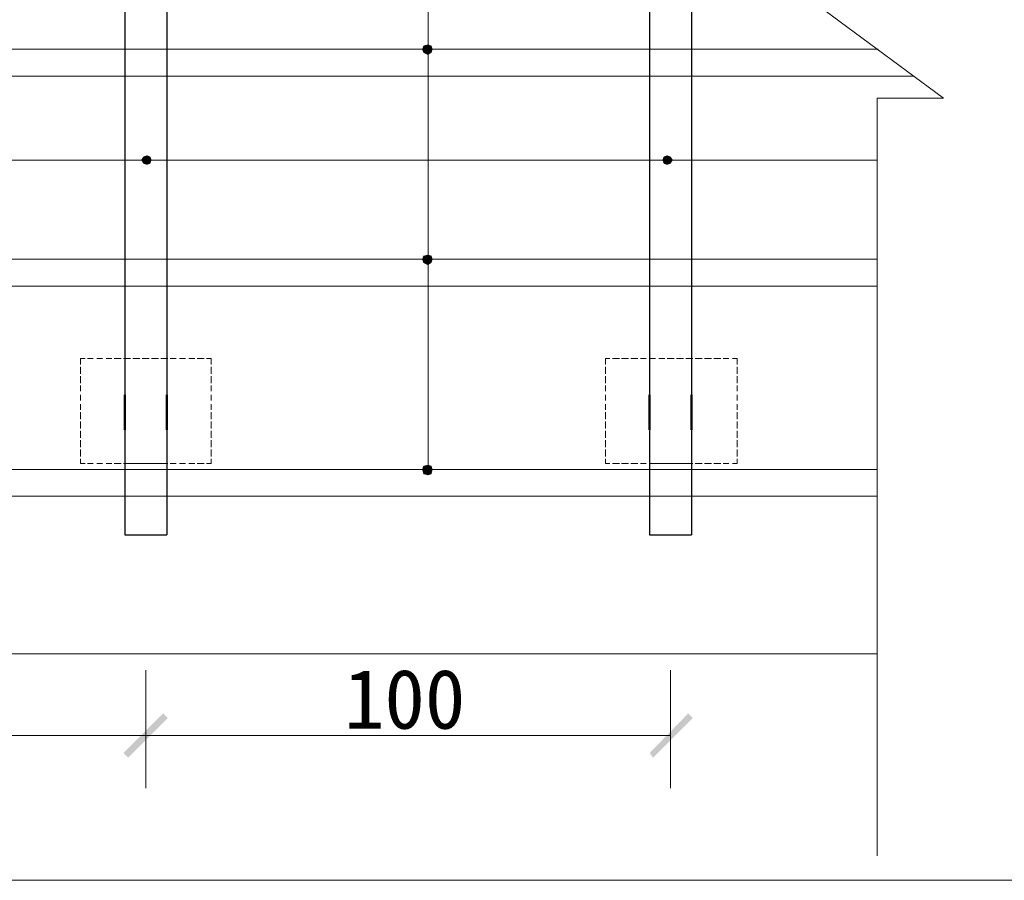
# Model space of a CAD drawing. Extents: x 566443 to 590371, y 3845226 to 3876576.
# Tile 115 of 221: x 586446 to 586481, y 3853910 to 3853942. Entities that reach past the tile are written whole.
import ezdxf

# ---------------------------------------------------------------- set-up
doc = ezdxf.new("R2010")
doc.units = 0
doc.layers.add('C00-00-00', color=7, linetype='CONTINUOUS')
doc.styles.get("Standard").update_dxf_attribs({"font": 'rs.shx', "bigfont": 'hztxt.shx'})

msp = doc.modelspace()

# ---------------------------------------------------------------- hatches: boundary and pattern name
at = {"layer": 'C00-00-00'}
h = msp.add_hatch(color=256, dxfattribs=at)
h.dxf.hatch_style = 2
h.paths.add_polyline_path([(586460.349, 3853940.652), (586460.306, 3853940.525), (586460.518, 3853940.525)])
h = msp.add_hatch(color=256, dxfattribs=at)
h.dxf.hatch_style = 2
h.paths.add_polyline_path([(586460.518, 3853940.694), (586460.349, 3853940.652), (586460.518, 3853940.525)])
h = msp.add_hatch(color=256, dxfattribs=at)
h.dxf.hatch_style = 2
h.paths.add_polyline_path([(586460.645, 3853940.652), (586460.518, 3853940.694), (586460.518, 3853940.525)])
h = msp.add_hatch(color=256, dxfattribs=at)
h.dxf.hatch_style = 2
h.paths.add_polyline_path([(586460.687, 3853940.525), (586460.645, 3853940.652), (586460.518, 3853940.525)])
h = msp.add_hatch(color=256, dxfattribs=at)
h.dxf.hatch_style = 2
h.paths.add_polyline_path([(586460.306, 3853940.525), (586460.349, 3853940.398), (586460.518, 3853940.525)])
h = msp.add_hatch(color=256, dxfattribs=at)
h.dxf.hatch_style = 2
h.paths.add_polyline_path([(586460.349, 3853940.398), (586460.518, 3853940.313), (586460.518, 3853940.525)])
h = msp.add_hatch(color=256, dxfattribs=at)
h.dxf.hatch_style = 2
h.paths.add_polyline_path([(586460.518, 3853940.313), (586460.645, 3853940.398), (586460.518, 3853940.525)])
h = msp.add_hatch(color=256, dxfattribs=at)
h.dxf.hatch_style = 2
h.paths.add_polyline_path([(586460.645, 3853940.398), (586460.687, 3853940.525), (586460.518, 3853940.525)])
h = msp.add_hatch(color=256, dxfattribs=at)
h.dxf.hatch_style = 2
h.paths.add_polyline_path([(586450.316, 3853936.673), (586450.189, 3853936.63), (586450.316, 3853936.503)])
h = msp.add_hatch(color=256, dxfattribs=at)
h.dxf.hatch_style = 2
h.paths.add_polyline_path([(586450.443, 3853936.63), (586450.316, 3853936.673), (586450.316, 3853936.503)])
h = msp.add_hatch(color=256, dxfattribs=at)
h.dxf.hatch_style = 2
h.paths.add_polyline_path([(586469.196, 3853936.673), (586469.069, 3853936.63), (586469.196, 3853936.503)])
h = msp.add_hatch(color=256, dxfattribs=at)
h.dxf.hatch_style = 2
h.paths.add_polyline_path([(586469.323, 3853936.63), (586469.196, 3853936.673), (586469.196, 3853936.503)])
h = msp.add_hatch(color=256, dxfattribs=at)
h.dxf.hatch_style = 2
h.paths.add_polyline_path([(586450.189, 3853936.63), (586450.104, 3853936.503), (586450.316, 3853936.503)])
h = msp.add_hatch(color=256, dxfattribs=at)
h.dxf.hatch_style = 2
h.paths.add_polyline_path([(586450.104, 3853936.503), (586450.189, 3853936.376), (586450.316, 3853936.503)])
h = msp.add_hatch(color=256, dxfattribs=at)
h.dxf.hatch_style = 2
h.paths.add_polyline_path([(586450.189, 3853936.376), (586450.316, 3853936.334), (586450.316, 3853936.503)])
h = msp.add_hatch(color=256, dxfattribs=at)
h.dxf.hatch_style = 2
h.paths.add_polyline_path([(586450.485, 3853936.503), (586450.443, 3853936.63), (586450.316, 3853936.503)])
h = msp.add_hatch(color=256, dxfattribs=at)
h.dxf.hatch_style = 2
h.paths.add_polyline_path([(586450.316, 3853936.334), (586450.443, 3853936.376), (586450.316, 3853936.503)])
h = msp.add_hatch(color=256, dxfattribs=at)
h.dxf.hatch_style = 2
h.paths.add_polyline_path([(586450.443, 3853936.376), (586450.485, 3853936.503), (586450.316, 3853936.503)])
h = msp.add_hatch(color=256, dxfattribs=at)
h.dxf.hatch_style = 2
h.paths.add_polyline_path([(586469.069, 3853936.63), (586469.027, 3853936.503), (586469.196, 3853936.503)])
h = msp.add_hatch(color=256, dxfattribs=at)
h.dxf.hatch_style = 2
h.paths.add_polyline_path([(586469.027, 3853936.503), (586469.069, 3853936.376), (586469.196, 3853936.503)])
h = msp.add_hatch(color=256, dxfattribs=at)
h.dxf.hatch_style = 2
h.paths.add_polyline_path([(586469.069, 3853936.376), (586469.196, 3853936.334), (586469.196, 3853936.503)])
h = msp.add_hatch(color=256, dxfattribs=at)
h.dxf.hatch_style = 2
h.paths.add_polyline_path([(586469.408, 3853936.503), (586469.323, 3853936.63), (586469.196, 3853936.503)])
h = msp.add_hatch(color=256, dxfattribs=at)
h.dxf.hatch_style = 2
h.paths.add_polyline_path([(586469.196, 3853936.334), (586469.323, 3853936.376), (586469.196, 3853936.503)])
h = msp.add_hatch(color=256, dxfattribs=at)
h.dxf.hatch_style = 2
h.paths.add_polyline_path([(586469.323, 3853936.376), (586469.408, 3853936.503), (586469.196, 3853936.503)])
h = msp.add_hatch(color=256, dxfattribs=at)
h.dxf.hatch_style = 2
h.paths.add_polyline_path([(586460.349, 3853933.032), (586460.306, 3853932.905), (586460.518, 3853932.905)])
h = msp.add_hatch(color=256, dxfattribs=at)
h.dxf.hatch_style = 2
h.paths.add_polyline_path([(586460.306, 3853932.905), (586460.349, 3853932.778), (586460.518, 3853932.905)])
h = msp.add_hatch(color=256, dxfattribs=at)
h.dxf.hatch_style = 2
h.paths.add_polyline_path([(586460.518, 3853933.074), (586460.349, 3853933.032), (586460.518, 3853932.905)])
h = msp.add_hatch(color=256, dxfattribs=at)
h.dxf.hatch_style = 2
h.paths.add_polyline_path([(586460.349, 3853932.778), (586460.518, 3853932.693), (586460.518, 3853932.905)])
h = msp.add_hatch(color=256, dxfattribs=at)
h.dxf.hatch_style = 2
h.paths.add_polyline_path([(586460.645, 3853933.032), (586460.518, 3853933.074), (586460.518, 3853932.905)])
h = msp.add_hatch(color=256, dxfattribs=at)
h.dxf.hatch_style = 2
h.paths.add_polyline_path([(586460.687, 3853932.905), (586460.645, 3853933.032), (586460.518, 3853932.905)])
h = msp.add_hatch(color=256, dxfattribs=at)
h.dxf.hatch_style = 2
h.paths.add_polyline_path([(586460.518, 3853932.693), (586460.645, 3853932.778), (586460.518, 3853932.905)])
h = msp.add_hatch(color=256, dxfattribs=at)
h.dxf.hatch_style = 2
h.paths.add_polyline_path([(586460.645, 3853932.778), (586460.687, 3853932.905), (586460.518, 3853932.905)])
h = msp.add_hatch(color=256, dxfattribs=at)
h.dxf.hatch_style = 2
h.paths.add_polyline_path([(586460.349, 3853925.412), (586460.306, 3853925.285), (586460.518, 3853925.285)])
h = msp.add_hatch(color=256, dxfattribs=at)
h.dxf.hatch_style = 2
h.paths.add_polyline_path([(586460.306, 3853925.285), (586460.349, 3853925.116), (586460.518, 3853925.285)])
h = msp.add_hatch(color=256, dxfattribs=at)
h.dxf.hatch_style = 2
h.paths.add_polyline_path([(586460.518, 3853925.454), (586460.349, 3853925.412), (586460.518, 3853925.285)])
h = msp.add_hatch(color=256, dxfattribs=at)
h.dxf.hatch_style = 2
h.paths.add_polyline_path([(586460.349, 3853925.116), (586460.518, 3853925.073), (586460.518, 3853925.285)])
h = msp.add_hatch(color=256, dxfattribs=at)
h.dxf.hatch_style = 2
h.paths.add_polyline_path([(586460.645, 3853925.412), (586460.518, 3853925.454), (586460.518, 3853925.285)])
h = msp.add_hatch(color=256, dxfattribs=at)
h.dxf.hatch_style = 2
h.paths.add_polyline_path([(586460.687, 3853925.285), (586460.645, 3853925.412), (586460.518, 3853925.285)])
h = msp.add_hatch(color=256, dxfattribs=at)
h.dxf.hatch_style = 2
h.paths.add_polyline_path([(586460.518, 3853925.073), (586460.645, 3853925.116), (586460.518, 3853925.285)])
h = msp.add_hatch(color=256, dxfattribs=at)
h.dxf.hatch_style = 2
h.paths.add_polyline_path([(586460.645, 3853925.116), (586460.687, 3853925.285), (586460.518, 3853925.285)])
h = msp.add_hatch(color=256, dxfattribs=at)
h.dxf.hatch_style = 2
h.paths.add_polyline_path([(586449.469, 3853914.998), (586449.638, 3853914.829), (586450.908, 3853916.437)])
h = msp.add_hatch(color=256, dxfattribs=at)
h.dxf.hatch_style = 2
h.paths.add_polyline_path([(586450.908, 3853916.437), (586449.638, 3853914.829), (586449.469, 3853914.998)])
h = msp.add_hatch(color=256, dxfattribs=at)
h.dxf.hatch_style = 2
h.paths.add_polyline_path([(586449.638, 3853914.829), (586450.908, 3853916.437), (586451.078, 3853916.268)])
h = msp.add_hatch(color=256, dxfattribs=at)
h.dxf.hatch_style = 2
h.paths.add_polyline_path([(586451.078, 3853916.268), (586450.908, 3853916.437), (586449.638, 3853914.829)])
h = msp.add_hatch(color=256, dxfattribs=at)
h.dxf.hatch_style = 2
h.paths.add_polyline_path([(586468.561, 3853914.998), (586468.688, 3853914.829), (586469.958, 3853916.437)])
h = msp.add_hatch(color=256, dxfattribs=at)
h.dxf.hatch_style = 2
h.paths.add_polyline_path([(586468.688, 3853914.829), (586469.958, 3853916.437), (586470.128, 3853916.268)])

# ---------------------------------------------------------------- linework, layer by layer
at = {"layer": 'C00-00-00', "lineweight": 9}
for points in [[(586460.518, 3853972.402), (586460.518, 3853925.285)], [(586476.816, 3853966.56), (586476.816, 3853942.726), (586473.853, 3853942.726), (586479.229, 3853938.747), (586476.816, 3853938.747), (586476.816, 3853911.273)], [(586476.816, 3853936.503), (586378.561, 3853936.503)], [(586452.475, 3853929.307), (586452.644, 3853929.307), (586452.644, 3853929.095)], [(586471.567, 3853929.307), (586471.736, 3853929.307), (586471.736, 3853929.095)], [(586447.903, 3853925.666), (586447.903, 3853925.497), (586448.072, 3853925.497)], [(586466.953, 3853925.666), (586466.953, 3853925.497), (586467.122, 3853925.497)], [(586452.475, 3853925.497), (586452.644, 3853925.497)], [(586471.567, 3853925.497), (586471.736, 3853925.497)]]:
    msp.add_lwpolyline(points, dxfattribs=at)
at = {"layer": 'C00-00-00', "lineweight": 25}
for points in [[(586449.511, 3853961.48), (586449.511, 3853961.48), (586449.511, 3853922.914), (586449.511, 3853922.914)], [(586451.035, 3853961.48), (586451.035, 3853961.48), (586451.035, 3853922.914), (586451.035, 3853922.914)], [(586468.561, 3853961.48), (586468.561, 3853961.48), (586468.561, 3853922.914), (586468.561, 3853922.914)], [(586470.085, 3853961.48), (586470.085, 3853961.48), (586470.085, 3853922.914), (586470.085, 3853922.914)], [(586449.511, 3853922.914), (586449.511, 3853922.914), (586451.035, 3853922.914), (586451.035, 3853922.914)], [(586468.561, 3853922.914), (586468.561, 3853922.914), (586470.085, 3853922.914), (586470.085, 3853922.914)]]:
    msp.add_open_spline(points, degree=3, dxfattribs=at)
at = {"layer": 'C00-00-00', "lineweight": 20}
for points in [[(586410.438, 3853940.525), (586410.438, 3853940.525), (586476.859, 3853940.525), (586476.859, 3853940.525)], [(586410.438, 3853939.551), (586410.438, 3853939.551), (586478.129, 3853939.551), (586478.129, 3853939.551)], [(586410.438, 3853932.905), (586410.438, 3853932.905), (586476.816, 3853932.905), (586476.816, 3853932.905)], [(586410.438, 3853931.931), (586410.438, 3853931.931), (586476.816, 3853931.931), (586476.816, 3853931.931)], [(586410.438, 3853925.285), (586410.438, 3853925.285), (586476.816, 3853925.285), (586476.816, 3853925.285)], [(586410.438, 3853924.311), (586410.438, 3853924.311), (586476.816, 3853924.311), (586476.816, 3853924.311)]]:
    msp.add_open_spline(points, degree=3, dxfattribs=at)
at = {"layer": 'C00-00-00', "lineweight": 9}
for points in [[(586447.903, 3853929.307), (586447.903, 3853929.307), (586448.072, 3853929.307), (586448.072, 3853929.307)], [(586447.903, 3853929.307), (586447.903, 3853929.307), (586447.903, 3853929.095), (586447.903, 3853929.095)], [(586448.157, 3853929.307), (586448.157, 3853929.307), (586448.368, 3853929.307), (586448.368, 3853929.307)], [(586448.495, 3853929.307), (586448.495, 3853929.307), (586448.707, 3853929.307), (586448.707, 3853929.307)], [(586448.834, 3853929.307), (586448.834, 3853929.307), (586449.046, 3853929.307), (586449.046, 3853929.307)], [(586449.13, 3853929.307), (586449.13, 3853929.307), (586449.384, 3853929.307), (586449.384, 3853929.307)], [(586449.469, 3853929.307), (586449.469, 3853929.307), (586449.723, 3853929.307), (586449.723, 3853929.307)], [(586449.808, 3853929.307), (586449.808, 3853929.307), (586450.062, 3853929.307), (586450.062, 3853929.307)], [(586450.146, 3853929.307), (586450.146, 3853929.307), (586450.4, 3853929.307), (586450.4, 3853929.307)], [(586450.485, 3853929.307), (586450.485, 3853929.307), (586450.739, 3853929.307), (586450.739, 3853929.307)], [(586450.824, 3853929.307), (586450.824, 3853929.307), (586451.078, 3853929.307), (586451.078, 3853929.307)], [(586451.162, 3853929.307), (586451.162, 3853929.307), (586451.374, 3853929.307), (586451.374, 3853929.307)], [(586451.501, 3853929.307), (586451.501, 3853929.307), (586451.713, 3853929.307), (586451.713, 3853929.307)], [(586451.84, 3853929.307), (586451.84, 3853929.307), (586452.051, 3853929.307), (586452.051, 3853929.307)], [(586452.136, 3853929.307), (586452.136, 3853929.307), (586452.39, 3853929.307), (586452.39, 3853929.307)], [(586466.953, 3853929.307), (586466.953, 3853929.307), (586467.122, 3853929.307), (586467.122, 3853929.307)], [(586466.953, 3853929.307), (586466.953, 3853929.307), (586466.953, 3853929.095), (586466.953, 3853929.095)], [(586467.207, 3853929.307), (586467.207, 3853929.307), (586467.461, 3853929.307), (586467.461, 3853929.307)], [(586467.545, 3853929.307), (586467.545, 3853929.307), (586467.799, 3853929.307), (586467.799, 3853929.307)], [(586467.884, 3853929.307), (586467.884, 3853929.307), (586468.138, 3853929.307), (586468.138, 3853929.307)], [(586468.223, 3853929.307), (586468.223, 3853929.307), (586468.434, 3853929.307), (586468.434, 3853929.307)], [(586468.561, 3853929.307), (586468.561, 3853929.307), (586468.773, 3853929.307), (586468.773, 3853929.307)], [(586468.9, 3853929.307), (586468.9, 3853929.307), (586469.112, 3853929.307), (586469.112, 3853929.307)], [(586469.196, 3853929.307), (586469.196, 3853929.307), (586469.45, 3853929.307), (586469.45, 3853929.307)], [(586469.535, 3853929.307), (586469.535, 3853929.307), (586469.789, 3853929.307), (586469.789, 3853929.307)], [(586469.874, 3853929.307), (586469.874, 3853929.307), (586470.128, 3853929.307), (586470.128, 3853929.307)], [(586470.212, 3853929.307), (586470.212, 3853929.307), (586470.466, 3853929.307), (586470.466, 3853929.307)], [(586470.551, 3853929.307), (586470.551, 3853929.307), (586470.805, 3853929.307), (586470.805, 3853929.307)], [(586470.89, 3853929.307), (586470.89, 3853929.307), (586471.144, 3853929.307), (586471.144, 3853929.307)], [(586471.228, 3853929.307), (586471.228, 3853929.307), (586471.44, 3853929.307), (586471.44, 3853929.307)], [(586447.903, 3853929.01), (586447.903, 3853929.01), (586447.903, 3853928.756), (586447.903, 3853928.756)], [(586452.644, 3853929.01), (586452.644, 3853929.01), (586452.644, 3853928.756), (586452.644, 3853928.756)], [(586466.953, 3853929.01), (586466.953, 3853929.01), (586466.953, 3853928.756), (586466.953, 3853928.756)], [(586471.736, 3853929.01), (586471.736, 3853929.01), (586471.736, 3853928.756), (586471.736, 3853928.756)], [(586447.903, 3853928.672), (586447.903, 3853928.672), (586447.903, 3853928.418), (586447.903, 3853928.418)], [(586452.644, 3853928.672), (586452.644, 3853928.672), (586452.644, 3853928.418), (586452.644, 3853928.418)], [(586466.953, 3853928.672), (586466.953, 3853928.672), (586466.953, 3853928.418), (586466.953, 3853928.418)], [(586471.736, 3853928.672), (586471.736, 3853928.672), (586471.736, 3853928.418), (586471.736, 3853928.418)], [(586447.903, 3853928.333), (586447.903, 3853928.333), (586447.903, 3853928.121), (586447.903, 3853928.121)], [(586452.644, 3853928.333), (586452.644, 3853928.333), (586452.644, 3853928.121), (586452.644, 3853928.121)], [(586466.953, 3853928.333), (586466.953, 3853928.333), (586466.953, 3853928.121), (586466.953, 3853928.121)], [(586471.736, 3853928.333), (586471.736, 3853928.333), (586471.736, 3853928.121), (586471.736, 3853928.121)], [(586447.903, 3853927.994), (586447.903, 3853927.994), (586447.903, 3853927.783), (586447.903, 3853927.783)], [(586452.644, 3853927.994), (586452.644, 3853927.994), (586452.644, 3853927.783), (586452.644, 3853927.783)], [(586466.953, 3853927.994), (586466.953, 3853927.994), (586466.953, 3853927.783), (586466.953, 3853927.783)], [(586471.736, 3853927.994), (586471.736, 3853927.994), (586471.736, 3853927.783), (586471.736, 3853927.783)], [(586447.903, 3853927.656), (586447.903, 3853927.656), (586447.903, 3853927.444), (586447.903, 3853927.444)], [(586452.644, 3853927.656), (586452.644, 3853927.656), (586452.644, 3853927.444), (586452.644, 3853927.444)], [(586466.953, 3853927.656), (586466.953, 3853927.656), (586466.953, 3853927.444), (586466.953, 3853927.444)], [(586471.736, 3853927.656), (586471.736, 3853927.656), (586471.736, 3853927.444), (586471.736, 3853927.444)], [(586447.903, 3853927.359), (586447.903, 3853927.359), (586447.903, 3853927.105), (586447.903, 3853927.105)], [(586452.644, 3853927.359), (586452.644, 3853927.359), (586452.644, 3853927.105), (586452.644, 3853927.105)], [(586466.953, 3853927.359), (586466.953, 3853927.359), (586466.953, 3853927.105), (586466.953, 3853927.105)], [(586471.736, 3853927.359), (586471.736, 3853927.359), (586471.736, 3853927.105), (586471.736, 3853927.105)], [(586447.903, 3853927.021), (586447.903, 3853927.021), (586447.903, 3853926.767), (586447.903, 3853926.767)], [(586447.903, 3853926.682), (586447.903, 3853926.682), (586447.903, 3853926.428), (586447.903, 3853926.428)], [(586452.644, 3853927.021), (586452.644, 3853927.021), (586452.644, 3853926.767), (586452.644, 3853926.767)], [(586452.644, 3853926.682), (586452.644, 3853926.682), (586452.644, 3853926.428), (586452.644, 3853926.428)], [(586466.953, 3853927.021), (586466.953, 3853927.021), (586466.953, 3853926.767), (586466.953, 3853926.767)], [(586466.953, 3853926.682), (586466.953, 3853926.682), (586466.953, 3853926.428), (586466.953, 3853926.428)], [(586471.736, 3853927.021), (586471.736, 3853927.021), (586471.736, 3853926.767), (586471.736, 3853926.767)], [(586471.736, 3853926.682), (586471.736, 3853926.682), (586471.736, 3853926.428), (586471.736, 3853926.428)], [(586447.903, 3853926.343), (586447.903, 3853926.343), (586447.903, 3853926.089), (586447.903, 3853926.089)], [(586452.644, 3853926.343), (586452.644, 3853926.343), (586452.644, 3853926.089), (586452.644, 3853926.089)], [(586466.953, 3853926.343), (586466.953, 3853926.343), (586466.953, 3853926.089), (586466.953, 3853926.089)], [(586471.736, 3853926.343), (586471.736, 3853926.343), (586471.736, 3853926.089), (586471.736, 3853926.089)], [(586447.903, 3853926.005), (586447.903, 3853926.005), (586447.903, 3853925.751), (586447.903, 3853925.751)], [(586452.644, 3853926.005), (586452.644, 3853926.005), (586452.644, 3853925.751), (586452.644, 3853925.751)], [(586466.953, 3853926.005), (586466.953, 3853926.005), (586466.953, 3853925.751), (586466.953, 3853925.751)], [(586471.736, 3853926.005), (586471.736, 3853926.005), (586471.736, 3853925.751), (586471.736, 3853925.751)], [(586452.644, 3853925.666), (586452.644, 3853925.666), (586452.644, 3853925.497), (586452.644, 3853925.497)], [(586471.736, 3853925.666), (586471.736, 3853925.666), (586471.736, 3853925.497), (586471.736, 3853925.497)], [(586448.157, 3853925.497), (586448.157, 3853925.497), (586448.368, 3853925.497), (586448.368, 3853925.497)], [(586448.495, 3853925.497), (586448.495, 3853925.497), (586448.707, 3853925.497), (586448.707, 3853925.497)], [(586448.834, 3853925.497), (586448.834, 3853925.497), (586449.046, 3853925.497), (586449.046, 3853925.497)], [(586449.13, 3853925.497), (586449.13, 3853925.497), (586449.384, 3853925.497), (586449.384, 3853925.497)], [(586449.469, 3853925.497), (586449.469, 3853925.497), (586449.723, 3853925.497), (586449.723, 3853925.497)], [(586449.511, 3853925.497), (586449.511, 3853925.497), (586451.035, 3853925.497), (586451.035, 3853925.497)], [(586449.808, 3853925.497), (586449.808, 3853925.497), (586450.062, 3853925.497), (586450.062, 3853925.497)], [(586450.146, 3853925.497), (586450.146, 3853925.497), (586450.4, 3853925.497), (586450.4, 3853925.497)], [(586450.485, 3853925.497), (586450.485, 3853925.497), (586450.739, 3853925.497), (586450.739, 3853925.497)], [(586450.824, 3853925.497), (586450.824, 3853925.497), (586451.078, 3853925.497), (586451.078, 3853925.497)], [(586451.162, 3853925.497), (586451.162, 3853925.497), (586451.374, 3853925.497), (586451.374, 3853925.497)], [(586451.501, 3853925.497), (586451.501, 3853925.497), (586451.713, 3853925.497), (586451.713, 3853925.497)], [(586451.84, 3853925.497), (586451.84, 3853925.497), (586452.051, 3853925.497), (586452.051, 3853925.497)], [(586452.136, 3853925.497), (586452.136, 3853925.497), (586452.39, 3853925.497), (586452.39, 3853925.497)], [(586467.207, 3853925.497), (586467.207, 3853925.497), (586467.461, 3853925.497), (586467.461, 3853925.497)], [(586467.545, 3853925.497), (586467.545, 3853925.497), (586467.799, 3853925.497), (586467.799, 3853925.497)], [(586467.884, 3853925.497), (586467.884, 3853925.497), (586468.138, 3853925.497), (586468.138, 3853925.497)], [(586468.223, 3853925.497), (586468.223, 3853925.497), (586468.434, 3853925.497), (586468.434, 3853925.497)], [(586468.561, 3853925.497), (586468.561, 3853925.497), (586470.085, 3853925.497), (586470.085, 3853925.497)], [(586468.561, 3853925.497), (586468.561, 3853925.497), (586468.773, 3853925.497), (586468.773, 3853925.497)], [(586468.9, 3853925.497), (586468.9, 3853925.497), (586469.112, 3853925.497), (586469.112, 3853925.497)], [(586469.196, 3853925.497), (586469.196, 3853925.497), (586469.45, 3853925.497), (586469.45, 3853925.497)], [(586469.535, 3853925.497), (586469.535, 3853925.497), (586469.789, 3853925.497), (586469.789, 3853925.497)], [(586469.874, 3853925.497), (586469.874, 3853925.497), (586470.128, 3853925.497), (586470.128, 3853925.497)], [(586470.212, 3853925.497), (586470.212, 3853925.497), (586470.466, 3853925.497), (586470.466, 3853925.497)], [(586470.551, 3853925.497), (586470.551, 3853925.497), (586470.805, 3853925.497), (586470.805, 3853925.497)], [(586470.89, 3853925.497), (586470.89, 3853925.497), (586471.144, 3853925.497), (586471.144, 3853925.497)], [(586471.228, 3853925.497), (586471.228, 3853925.497), (586471.44, 3853925.497), (586471.44, 3853925.497)], [(586410.438, 3853918.596), (586410.438, 3853918.596), (586476.816, 3853918.596), (586476.816, 3853918.596)]]:
    msp.add_open_spline(points, degree=3, dxfattribs=at)
at = {"layer": 'C00-00-00', "lineweight": 50}
for points in [[(586449.511, 3853927.994), (586449.511, 3853927.994), (586449.511, 3853926.724), (586449.511, 3853926.724)], [(586451.035, 3853927.994), (586451.035, 3853927.994), (586451.035, 3853926.724), (586451.035, 3853926.724)], [(586468.561, 3853927.994), (586468.561, 3853927.994), (586468.561, 3853926.724), (586468.561, 3853926.724)], [(586470.085, 3853927.994), (586470.085, 3853927.994), (586470.085, 3853926.724), (586470.085, 3853926.724)]]:
    msp.add_open_spline(points, degree=3, dxfattribs=at)
at = {"layer": 'C00-00-00', "lineweight": 5}
for points in [[(586450.273, 3853918.004), (586450.273, 3853918.004), (586450.273, 3853913.728), (586450.273, 3853913.728)], [(586450.273, 3853918.004), (586450.273, 3853918.004), (586450.273, 3853913.728), (586450.273, 3853913.728)], [(586469.323, 3853918.004), (586469.323, 3853918.004), (586469.323, 3853913.728), (586469.323, 3853913.728)], [(586431.223, 3853915.633), (586431.223, 3853915.633), (586450.273, 3853915.633), (586450.273, 3853915.633)], [(586450.273, 3853915.633), (586450.273, 3853915.633), (586469.323, 3853915.633), (586469.323, 3853915.633)], [(586410.438, 3853910.384), (586410.438, 3853910.384), (586566.351, 3853910.384), (586566.351, 3853910.384)]]:
    msp.add_open_spline(points, degree=3, dxfattribs=at)

# ---------------------------------------------------------------- texts
at = {"layer": 'C00-00-00', "insert": (586457.47, 3853915.845), "char_height": 2.15759, "attachment_point": 7}
msp.add_mtext('{\\fFangSong|b0|i0|c0;100}', dxfattribs=at)

doc.saveas('drawing.dxf')
